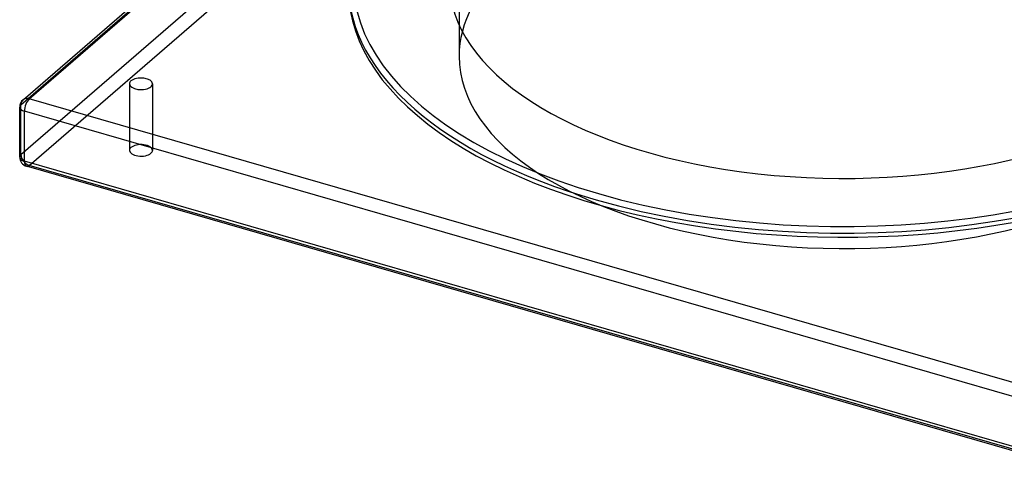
# Model space of a CAD drawing. Header units: millimetres. Extents: x -428 to 428, y -369 to 324.
# Tile 1 of 11: x -428 to 84, y -369 to -137. Entities that reach past the tile are written whole.
import ezdxf

# ---------------------------------------------------------------- set-up
doc = ezdxf.new("R2010")
doc.units = ezdxf.units.MM
doc.layers.add('HIDDEN', color=7, linetype='Continuous')
doc.layers.add('THICK', color=7, linetype='Continuous')

msp = doc.modelspace()

# ---------------------------------------------------------------- linework, layer by layer
at = {"layer": 'HIDDEN'}
for p, q in [((-427.8, -181.49), (-117.8, 86.98)), ((-427.8, -207.47), (-117.8, 61)), ((-423.47, -213.05), (-113.47, 55.42)), ((-200, -2.42), (-200, -156.32)), ((-371.41, -170.63), (-371.41, -205.27)), ((-359.41, -170.63), (-359.41, -205.27)), ((-427.8, -207.47), (-427.8, -181.49)), ((113.47, -368.05), (-423.47, -213.05))]:
    msp.add_line(p, q, dxfattribs=at)
for centre, major_axis, ratio, start_param, end_param in [((0, -2.42), (-255, 0), 0.5, -0.000001, 2.617994), ((0, -156.32), (200, 0), 0.5, -0.000001, 2.617994), ((0, -156.32), (200, 0), 0.5, 2.617994, 3.141591), ((0, -156.32), (200, 0), 0.5, 3.141591, 5.759587), ((-423.47, -182.74), (-3.27, 3.78), 0.75, 0.000079, 0.713724), ((-423.47, -182.74), (-5, 0), 0.5, -0.523599, -0.000094), ((-365.41, -205.27), (6, 0), 0.5, 2.617994, 3.141499), ((-365.41, -205.27), (6, 0), 0.5, -0.000094, 2.617994), ((-423.47, -208.72), (-5, 0), 0.5, -0.523599, -0.000094), ((-423.47, -208.72), (-3.27, 3.78), 0.75, 0.713724, 2.284521), ((-365.41, -205.27), (6, 0), 0.5, 3.141499, 5.759587), ((-365.41, -205.27), (6, 0), 0.5, -0.523599, -0.000094), ((-423.47, -208.72), (-1.39, -4.8), 0.433013, 0.000007, 0.588003)]:
    msp.add_ellipse(centre, major_axis=major_axis, ratio=ratio, start_param=start_param, end_param=end_param, dxfattribs=at)
at = {"layer": 'THICK'}
for p, q in [((-426.74, -178.96), (-272.5, -45.39)), ((-423.47, -178.41), (-270.84, -46.23)), ((113.47, -333.41), (-423.47, -178.41)), ((-428.47, -208.72), (-428.47, -182.74)), ((110.97, -339.91), (-425.97, -184.91)), ((-425.97, -210.89), (-425.97, -184.91)), ((110.97, -365.89), (-425.97, -210.89)), ((112.08, -368.53), (-424.85, -213.53))]:
    msp.add_line(p, q, dxfattribs=at)
for centre, start, end in [((-423.47, -182.74), 130.8968, 179.9974), ((-423.47, -208.72), 179.9974, 253.8981)]:
    msp.add_arc(centre, 5, start, end, dxfattribs=at)
for centre, major_axis, ratio, start_param, end_param in [((0, -117.35), (255, 0), 0.5, 2.707324, 4.18879), ((0, -117.35), (205, 0), 0.5, 3.141591, 5.759587), ((0, -119.51), (257.5, 0), 0.5, 3.141593, 4.18879), ((0, -121.68), (-257.5, 0), 0.5, -0.000001, 2.617994), ((-365.41, -170.63), (-6, 0), 0.5, 3.141499, 5.759587), ((-365.41, -170.63), (-6, 0), 0.5, -0.523599, -0.000094), ((-365.41, -170.63), (-6, 0), 0.5, -0.000094, 2.617994), ((-365.41, -170.63), (-6, 0), 0.5, 2.617994, 3.141499), ((-423.47, -182.74), (-3.27, 3.78), 0.75, -0.857072, 0.000079), ((-423.47, -182.74), (-1.39, -4.8), 0.433013, -2.55359, -0.982794), ((-423.47, -182.74), (-5, 0), 0.5, -0.000094, 1.047198), ((0, -119.51), (257.5, 0), 0.5, -2.094395, -0.523599), ((0, -117.35), (255, 0), 0.5, -2.094395, -0.523599), ((-423.47, -208.72), (-5, 0), 0.5, -0.000094, 1.047198), ((-423.47, -208.72), (-1.39, -4.8), 0.433013, -0.982794, 0.000007)]:
    msp.add_ellipse(centre, major_axis=major_axis, ratio=ratio, start_param=start_param, end_param=end_param, dxfattribs=at)

doc.saveas('drawing.dxf')
